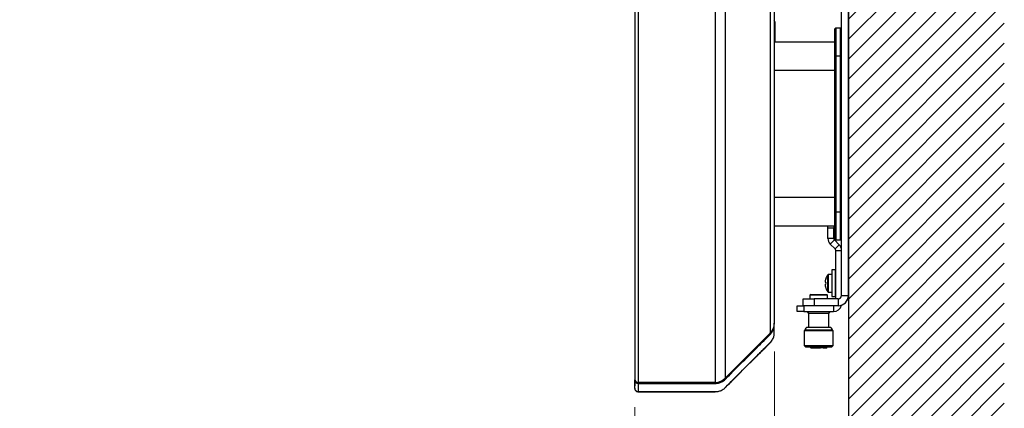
# Model space of a CAD drawing. Header units: millimetres. Extents: x 0 to 844, y -2 to 552.
# Tile 41 of 65: x 673 to 717, y 171 to 188. Entities that reach past the tile are written whole.
import ezdxf

# ---------------------------------------------------------------- set-up
doc = ezdxf.new("R2010")
doc.units = ezdxf.units.MM
doc.styles.add('SLDTEXTSTYLE0', font='GOTHIC.TTF', dxfattribs={"width": 0.913})
doc.dimstyles.new('SLDDIMSTYLE4', dxfattribs={"dimtxt": 3.5, "dimasz": 3.9624, "dimexe": 0, "dimexo": 0.0625, "dimgap": 0.875, "dimtad": 0, "dimtih": 1, "dimtoh": 1, "dimdec": 1, "dimlfac": 10, "dimrnd": 1e-09, "dimzin": 12, "dimdsep": 46, "dimtxsty": 'SLDTEXTSTYLE0', "dimsah": 1, "dimcen": 0.09, "dimadec": 0, "dimazin": 3, "dimtfac": 1, "dimtdec": 1, "dimtmove": 0, "dimatfit": 0, "dimfxl": 1, "dimfrac": 2, "dimtolj": 1, "dimtzin": 12, "dimarcsym": 0})

# ---------------------------------------------------------------- blocks, each defined once
blk = doc.blocks.new('_D_19')
at = {"color": 7, "linetype": 'Continuous', "lineweight": 0}
for p, q in [((700.496, 170.904), (700.496, 132.461)), ((710.087, 155.753), (710.087, 132.461)), ((673.955, 140.677), (672.889, 140.677)), ((672.889, 140.677), (672.889, 135.12)), ((683.007, 140.677), (684.073, 140.677)), ((684.073, 140.677), (684.073, 135.12)), ((700.496, 135.636), (687.142, 135.636)), ((710.087, 135.636), (722.787, 135.636)), ((672.889, 135.12), (673.955, 135.12)), ((684.073, 135.12), (683.007, 135.12))]:
    blk.add_line(p, q, dxfattribs=at)
at = {"color": 7, "linetype": 'Continuous', "lineweight": 18}
for points in [[(700.496, 135.636), (696.533, 136.296), (696.533, 134.975)], [(710.087, 135.636), (714.049, 134.975), (714.049, 136.296)]]:
    blk.add_solid(points, dxfattribs=at)
at = {"color": 7, "linetype": 'Continuous', "lineweight": 18, "char_height": 3.5, "attachment_point": 1, "style": 'SLDTEXTSTYLE0'}
for s, insert in [('3.78', (673.955, 139.591)), ('95.9', (673.955, 134.354))]:
    blk.add_mtext(s, dxfattribs=dict(at, insert=insert))
blk = doc.blocks.new('_D_20')
at = {"color": 7, "linetype": 'Continuous', "lineweight": 0}
for p, q in [((706.764, 173.405), (706.764, 146.413)), ((700.496, 170.904), (700.496, 146.413)), ((673.955, 154.629), (672.889, 154.629)), ((672.889, 154.629), (672.889, 149.073)), ((683.007, 154.629), (684.073, 154.629)), ((684.073, 154.629), (684.073, 149.073)), ((700.496, 149.588), (687.142, 149.588)), ((706.764, 149.588), (719.464, 149.588)), ((672.889, 149.073), (673.955, 149.073)), ((684.073, 149.073), (683.007, 149.073))]:
    blk.add_line(p, q, dxfattribs=at)
at = {"color": 7, "linetype": 'Continuous', "lineweight": 18}
for points in [[(700.496, 149.588), (696.533, 150.248), (696.533, 148.928)], [(706.764, 149.588), (710.726, 148.928), (710.726, 150.248)]]:
    blk.add_solid(points, dxfattribs=at)
at = {"color": 7, "linetype": 'Continuous', "lineweight": 18, "char_height": 3.5, "attachment_point": 1, "style": 'SLDTEXTSTYLE0'}
for s, insert in [('2.47', (673.955, 153.543)), ('62.7', (673.955, 148.307))]:
    blk.add_mtext(s, dxfattribs=dict(at, insert=insert))

msp = doc.modelspace()

# ---------------------------------------------------------------- hatches: boundary and pattern name
at = {"linetype": 'Continuous'}
h = msp.add_hatch(dxfattribs=at)
h.set_pattern_fill('ANSI31', scale=0.2, style=0)
h.paths.add_polyline_path([(710.087083, 157.023061), (717.087083, 157.023061), (717.087083, 312.023061), (683.087083, 312.023061), (683.087083, 305.023061), (710.087083, 305.023061)], flags=0)

# ---------------------------------------------------------------- linework, layer by layer
at = {"color": 254, "linetype": 'Continuous', "lineweight": 25}
msp.add_line((710.087083, 305.023061), (710.087083, 157.023061), dxfattribs=at)
at = {"color": 7, "linetype": 'Continuous', "lineweight": 25}
for p, q in [((700.645635, 300.60434), (700.645635, 172.024214)), ((704.112609, 300.60434), (704.112609, 172.024214)), ((700.495635, 300.45434), (700.495635, 172.174214)), ((704.561622, 300.418353), (704.561622, 172.210201)), ((706.577648, 298.402328), (706.577648, 174.226227)), ((706.763635, 297.953315), (706.763635, 174.67524)), ((709.783299, 175.923357), (709.783299, 196.967173)), ((710.087083, 175.923357), (710.087083, 196.967173)), ((706.780779, 188.215235), (706.780779, 187.306777)), ((709.529515, 187.941777), (709.479515, 187.891777)), ((709.479515, 186.671777), (709.479515, 187.891777)), ((709.529515, 187.941777), (709.529515, 186.671777)), ((709.529515, 187.941777), (709.733299, 187.941777)), ((709.733299, 186.671777), (709.733299, 187.941777)), ((709.783299, 187.891777), (709.733299, 187.941777)), ((709.479515, 187.306777), (706.763635, 187.306777)), ((709.529515, 186.671777), (709.479515, 186.671777)), ((709.479515, 179.686777), (709.479515, 186.671777)), ((709.529515, 186.671777), (709.529515, 179.686777)), ((709.733299, 186.671777), (709.529515, 186.671777)), ((709.783299, 186.671777), (709.733299, 186.671777)), ((709.733299, 179.686777), (709.733299, 186.671777)), ((706.763635, 186.036777), (709.479515, 186.036777)), ((709.479515, 180.321777), (706.763635, 180.321777)), ((709.479515, 179.686777), (709.529515, 179.686777)), ((709.479515, 178.466777), (709.479515, 179.686777)), ((709.529515, 179.686777), (709.529515, 178.416777)), ((709.529515, 179.686777), (709.733299, 179.686777)), ((709.733299, 178.416777), (709.733299, 179.686777)), ((709.733299, 179.686777), (709.783299, 179.686777)), ((706.763635, 179.051777), (709.479515, 179.051777)), ((709.167615, 178.951489), (709.167615, 179.051777)), ((709.433299, 179.051777), (709.433299, 178.951489)), ((709.167615, 178.490785), (709.167615, 178.951489)), ((709.433299, 178.951489), (709.167615, 178.951489)), ((709.433299, 178.490785), (709.433299, 178.951489)), ((709.433299, 178.490785), (709.167615, 178.490785)), ((709.273218, 178.235836), (709.461085, 178.423703)), ((709.273218, 178.235836), (709.489828, 178.019226)), ((709.461085, 178.423703), (709.677695, 178.207093)), ((709.479515, 178.466777), (709.529515, 178.416777)), ((709.489828, 178.019226), (709.677695, 178.207093)), ((709.733299, 178.416777), (709.529515, 178.416777)), ((709.733299, 178.416777), (709.783299, 178.466777)), ((709.517615, 175.770957), (709.517615, 177.952143)), ((709.517615, 177.952143), (709.783299, 177.952143)), ((709.347337, 176.873357), (709.198972, 176.873357)), ((709.487337, 177.073357), (709.347337, 177.073357)), ((709.347337, 177.073357), (709.347337, 175.873357)), ((709.487337, 177.073357), (709.487337, 175.873357)), ((709.517615, 176.829357), (709.487337, 176.829357)), ((710.087337, 176.929464), (710.087083, 176.929464)), ((710.087337, 176.701411), (710.087337, 176.929464)), ((709.068737, 176.516877), (709.040627, 176.519545)), ((709.040627, 176.427169), (709.068737, 176.429837)), ((709.067517, 176.669121), (709.068737, 176.668141)), ((710.087337, 176.701411), (710.087083, 176.701411)), ((710.087337, 176.245304), (710.087337, 176.701411)), ((708.395083, 175.970957), (708.360083, 175.935957)), ((708.360083, 175.935957), (708.360083, 175.770957)), ((709.150083, 175.935957), (708.360083, 175.935957)), ((708.395083, 175.970957), (709.115083, 175.970957)), ((709.068737, 176.278574), (709.067517, 176.277594)), ((709.150083, 175.935957), (709.115083, 175.970957)), ((709.150083, 175.770957), (709.150083, 175.935957)), ((709.198972, 176.073357), (709.347337, 176.073357)), ((709.487337, 176.117357), (709.517615, 176.117357)), ((709.783299, 175.923357), (710.087083, 175.923357)), ((710.087337, 176.245304), (710.087083, 176.245304)), ((710.087337, 176.01725), (710.087083, 176.01725)), ((710.087083, 175.923357), (710.087083, 175.723357)), ((710.087337, 176.01725), (710.087337, 176.245304)), ((708.055083, 175.467173), (708.055083, 175.770957)), ((708.055083, 175.770957), (708.555083, 175.770957)), ((708.555083, 175.770957), (708.555083, 175.467173)), ((709.630899, 175.770957), (708.555083, 175.770957)), ((709.347337, 175.873357), (709.487337, 175.873357)), ((709.630899, 175.770957), (709.630899, 175.467173)), ((710.040903, 175.723357), (710.087083, 175.723357)), ((707.783299, 175.201489), (707.783299, 175.467173)), ((707.783299, 175.467173), (708.055083, 175.467173)), ((708.083299, 175.201489), (707.783299, 175.201489)), ((708.555083, 175.467173), (708.055083, 175.467173)), ((708.083299, 175.467173), (708.083299, 175.201489)), ((708.083299, 175.201489), (709.422746, 175.201489)), ((708.232683, 175.201489), (708.297983, 175.120189)), ((708.297983, 175.120189), (708.297983, 174.495089)), ((709.212183, 175.120189), (708.297983, 175.120189)), ((709.630899, 175.467173), (708.555083, 175.467173)), ((709.212183, 175.120189), (709.277483, 175.201489)), ((709.212183, 174.495089), (709.212183, 175.120189)), ((709.422746, 175.467173), (709.422746, 175.201489)), ((706.763635, 174.67524), (706.763635, 174.654431)), ((706.763635, 174.654431), (706.763635, 174.635944)), ((704.561622, 172.210201), (706.577648, 174.226227)), ((708.134733, 174.364489), (708.102083, 174.331839)), ((708.102083, 174.331839), (708.102083, 173.681439)), ((709.408083, 174.331839), (708.102083, 174.331839)), ((708.992707, 174.364489), (708.134733, 174.364489)), ((709.375433, 174.364489), (708.992707, 174.364489)), ((709.408083, 174.331839), (709.375433, 174.364489)), ((709.408083, 173.681439), (709.408083, 174.331839)), ((706.577648, 173.81129), (704.561622, 171.795264)), ((708.102083, 173.681439), (708.167383, 173.616139)), ((708.102083, 173.681439), (709.408083, 173.681439)), ((708.167383, 173.616139), (709.342783, 173.616139)), ((708.379608, 173.616139), (708.395933, 173.575489)), ((708.395933, 173.575489), (708.830042, 173.575489)), ((708.836393, 173.616139), (708.830042, 173.575489)), ((708.950681, 173.575489), (708.830042, 173.575489)), ((708.950681, 173.575489), (708.957031, 173.616139)), ((708.950681, 173.575489), (709.114233, 173.575489)), ((709.114233, 173.575489), (709.130558, 173.616139)), ((709.342783, 173.616139), (709.408083, 173.681439)), ((700.498461, 172.12128), (700.497884, 172.144769)), ((704.112609, 172.024214), (700.645635, 172.024214)), ((700.649064, 171.976575), (700.658454, 171.976586)), ((700.497884, 171.77278), (700.495635, 171.863871)), ((700.495635, 171.759277), (700.495635, 171.859277)), ((700.498461, 171.74938), (700.497884, 171.77278)), ((700.645635, 171.609277), (704.112609, 171.609277)), ((700.649063, 171.605494), (700.657857, 171.605492)), ((700.657857, 171.605492), (700.658454, 171.605492))]:
    msp.add_line(p, q, dxfattribs=at)
at = {"color": 8, "linetype": 'Continuous', "lineweight": 25}
for p, q in [((709.160033, 176.093291), (709.160033, 176.853424)), ((709.198972, 176.073357), (709.198972, 176.873357)), ((706.763635, 174.654431), (706.763294, 174.65444)), ((700.498549, 172.144787), (700.497884, 172.144769)), ((700.658454, 171.976586), (700.657888, 172.024214)), ((704.112547, 172.024214), (704.111412, 171.97647)), ((704.553674, 172.202391), (704.584096, 172.185598)), ((704.111512, 171.609277), (704.111412, 171.605385)), ((704.581403, 171.815045), (704.584096, 171.813738))]:
    msp.add_line(p, q, dxfattribs=at)
at = {"color": 7, "linetype": 'Continuous', "lineweight": 25, "flags": 128}
for points in [[(700.658454, 171.976586), (701.254403, 171.97658), (702.488953, 171.976545), (703.311145, 171.97651), (704.111412, 171.97647)], [(700.658454, 171.605492), (701.254403, 171.605486), (702.488953, 171.605454), (703.311145, 171.605421), (704.111412, 171.605385)], [(700.658454, 171.605492), (701.254403, 171.60548), (702.488953, 171.605414), (703.311145, 171.605348), (704.111409, 171.605274)]]:
    msp.add_lwpolyline(points, dxfattribs=at)
at = {"color": 7, "linetype": 'Continuous', "lineweight": 25}
for centre, radius, start, end in [((706.598379, 188.215235), 0.1824, 0, 25.0405074), ((709.528168, 178.490785), 0.360553, 180, 225), ((709.528168, 178.490785), 0.094869, 180, 225), ((709.422746, 177.952143), 0.360553, 0, 45), ((709.422746, 177.952143), 0.094869, 0, 45), ((709.687337, 176.473357), 0.65, 144.2169572, 162.4718334), ((709.198972, 176.825357), 0.048, 90, 144.2169572), ((709.69141, 176.473392), 0.652418, 162.6322661, 175.9434116), ((709.69141, 176.473323), 0.652418, 184.0565884, 197.3677339), ((709.844088, 176.473357), 0.776571, 176.7873784, 183.2126216), ((709.687337, 176.473357), 0.65, 197.5281666, 215.7830428), ((709.198972, 176.121357), 0.048, 215.7830428, 270), ((709.630899, 175.923357), 0.456184, 270, 0), ((709.630899, 175.923357), 0.1524, 270, 0), ((709.422746, 175.562042), 0.360553, 270, 348.6262633), ((706.128635, 174.67524), 0.635, 315, 0), ((708.265333, 174.364489), 0.1306, 90, 180), ((709.244833, 174.364489), 0.1306, 0, 90), ((700.645635, 172.174214), 0.15, 180, 270), ((704.112609, 172.659214), 0.635, 270, 315), ((700.645635, 171.759277), 0.15, 180, 270), ((704.112609, 172.244277), 0.635, 270, 275.6267558)]:
    msp.add_arc(centre, radius, start, end, dxfattribs=at)
for points, knots in [([(706.600108, 174.202706), (706.633315, 174.246052), (706.697006, 174.32919), (706.75271, 174.47681), (706.759722, 174.578973), (706.763635, 174.63599)], [0, 0, 0, 0, 0.324949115, 0.623249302, 1, 1, 1, 1]), ([(706.763635, 174.26631), (706.763635, 174.26772), (706.763635, 174.272401), (706.763635, 174.299423), (706.763635, 174.377313), (706.763635, 174.494467), (706.763635, 174.585977), (706.763635, 174.625549), (706.763635, 174.637655)], [0, 0, 0, 0, 0.0627967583, 0.208424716, 0.4992637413, 0.7901027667, 0.9357889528, 1, 1, 1, 1]), ([(704.584096, 172.185598), (704.691879, 172.293373), (705.037262, 172.638733), (705.501497, 173.102856), (705.967185, 173.56869), (706.294383, 173.895393), (706.50176, 174.103848), (706.600108, 174.202706)], [0, 0, 0, 0, 0.160326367, 0.513754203, 0.690468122, 0.853206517, 1, 1, 1, 1]), ([(706.600283, 173.830719), (706.640768, 173.88546), (706.710682, 173.979995), (706.756835, 174.130064), (706.761349, 174.220656), (706.763635, 174.266524)], [0, 0, 0, 0, 0.404462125, 0.698468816, 1, 1, 1, 1]), ([(708.942681, 174.495089), (708.883271, 174.495089), (708.791878, 174.495089), (708.663121, 174.495089), (708.566562, 174.495089), (708.477635, 174.495089), (708.379826, 174.495089), (708.288575, 174.495089), (708.273123, 174.495089), (708.265396, 174.495089)], [0, 0, 0, 0, 0.193194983, 0.297195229, 0.403402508, 0.509609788, 0.613610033, 0.806805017, 1, 1, 1, 1]), ([(709.244102, 174.495089), (709.24276, 174.495089), (709.239928, 174.495089), (709.210591, 174.495089), (709.162804, 174.495089), (709.080726, 174.495089), (708.997065, 174.495089), (708.942681, 174.495089)], [0, 0, 0, 0, 0.158124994, 0.333579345, 0.509033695, 0.680842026, 1, 1, 1, 1]), ([(704.584096, 171.813738), (704.691879, 171.921514), (705.037262, 172.266874), (705.501497, 172.731002), (705.967185, 173.19683), (706.294383, 173.523555), (706.50176, 173.731963), (706.600108, 173.830799)], [0, 0, 0, 0, 0.160326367, 0.513754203, 0.690468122, 0.853206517, 1, 1, 1, 1]), ([(704.58419, 171.813692), (704.688377, 171.917864), (705.030179, 172.259613), (705.490838, 172.720128), (705.958371, 173.187769), (706.289186, 173.518088), (706.50016, 173.730102), (706.600283, 173.830719)], [0, 0, 0, 0, 0.154968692, 0.508396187, 0.685109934, 0.850560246, 1, 1, 1, 1]), ([(700.495635, 172.174214), (700.495635, 172.162991), (700.495635, 172.128027), (700.495635, 172.074335), (700.495635, 172.014397), (700.495635, 171.962515), (700.495635, 171.920079), (700.495635, 171.882924), (700.495635, 171.870861), (700.495635, 171.863871)], [0, 0, 0, 0, 0.069077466, 0.215208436, 0.36133387, 0.507232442, 0.653124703, 0.79902368, 1, 1, 1, 1]), ([(700.498461, 172.12128), (700.499554, 172.109693), (700.50268, 172.076555), (700.524728, 172.032828), (700.565089, 171.997359), (700.606085, 171.979491), (700.635954, 171.977465), (700.649064, 171.976575)], [0, 0, 0, 0, 0.175660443, 0.502372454, 0.680491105, 0.859758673, 1, 1, 1, 1]), ([(700.498461, 171.74938), (700.498554, 171.749325), (700.49879, 171.749186), (700.499355, 171.753622), (700.499477, 171.791195), (700.499513, 171.837986), (700.499473, 171.896892), (700.499088, 172.000849), (700.498693, 172.076695), (700.498461, 172.12128)], [0, 0, 0, 0, 0.1125725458, 0.2854777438, 0.4329598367, 0.4861970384, 0.6359838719, 0.7860176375, 1, 1, 1, 1]), ([(700.649064, 171.976575), (700.649072, 171.974079), (700.649234, 171.923702), (700.649436, 171.828055), (700.649487, 171.737328), (700.649451, 171.665716), (700.649348, 171.622393), (700.649137, 171.609888), (700.649063, 171.605494)], [0, 0, 0, 0, 0.013399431, 0.27042499, 0.522412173, 0.611202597, 0.863375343, 1, 1, 1, 1]), ([(704.111412, 171.97647), (704.163194, 171.980163), (704.267021, 171.987567), (704.426943, 172.051064), (704.524943, 172.125394), (704.576121, 172.177481), (704.584096, 172.185598)], [0, 0, 0, 0, 0.267087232, 0.5355278, 0.927624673, 1, 1, 1, 1]), ([(700.498461, 171.74938), (700.50204, 171.72621), (700.50787, 171.68846), (700.541406, 171.644448), (700.579993, 171.618409), (700.617718, 171.606804), (700.641449, 171.605812), (700.649063, 171.605494)], [0, 0, 0, 0, 0.351954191, 0.573421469, 0.745364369, 0.918294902, 1, 1, 1, 1]), ([(704.111409, 171.605274), (704.155306, 171.607893), (704.251019, 171.613603), (704.404746, 171.66805), (704.513946, 171.742564), (704.569887, 171.79921), (704.58419, 171.813692)], [0, 0, 0, 0, 0.226446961, 0.493740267, 0.870562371, 1, 1, 1, 1])]:
    msp.add_open_spline(points, degree=3, knots=knots, dxfattribs=at)
at = {"color": 8, "linetype": 'Continuous', "lineweight": 25}
msp.add_open_spline([(706.570003, 174.218583), (706.579589, 174.213521), (706.589619, 174.208224), (706.599662, 174.202941), (706.600108, 174.202706)], degree=3, knots=[0, 0, 0, 0, 0.955627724, 1, 1, 1, 1], dxfattribs=at)

# ---------------------------------------------------------------- dimensions: what is measured, and where the dimension line sits
at = {"color": 7, "linetype": 'Continuous', "lineweight": 18}
for base, p1, p2, picture, middle in [((700.495635, 149.587931), (706.763635, 174.67524), (700.495635, 172.174214), '_D_20', (678.480899, 149.587931)), ((710.087083, 135.635683), (700.495635, 172.174214), (710.087083, 157.023061), '_D_19', (678.480899, 135.635683))]:
    dim = msp.add_linear_dim(base=base, p1=p1, p2=p2, dimstyle='SLDDIMSTYLE4', dxfattribs=at)
    dim.commit()
    dim.dimension.update_dxf_attribs({"geometry": picture, "text_midpoint": middle, "dimtype": 160})

doc.saveas('drawing.dxf')
